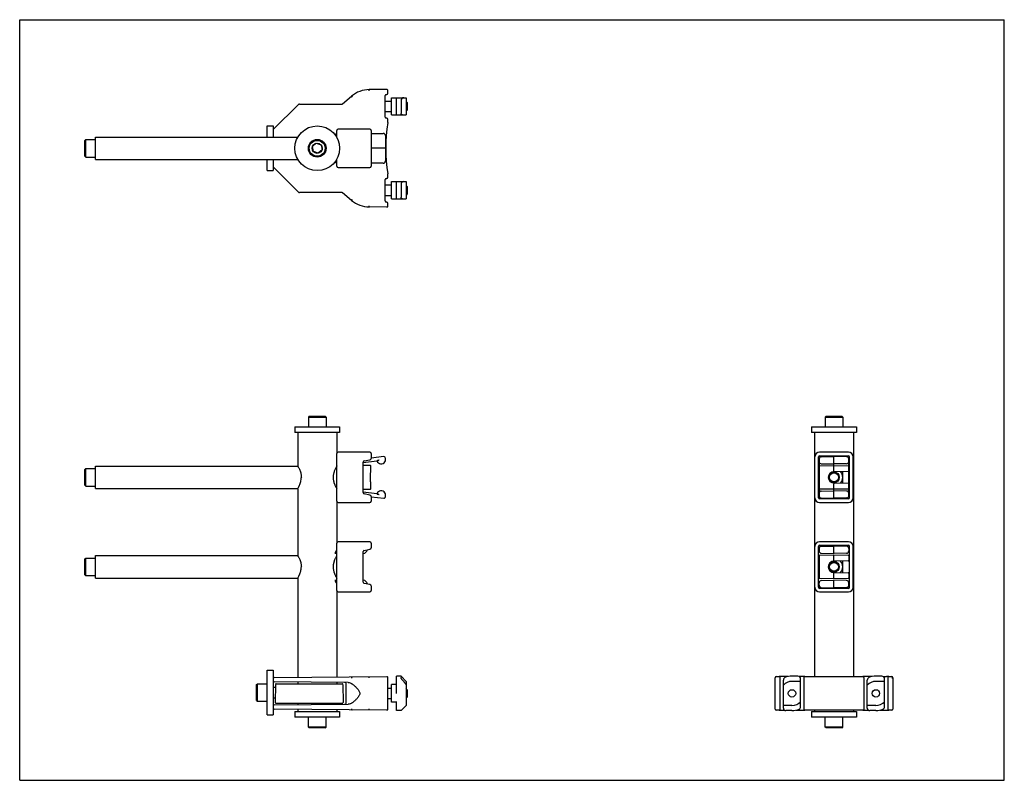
# Model space of a CAD drawing. Header units: inches. Extents: x 0 to 22, y 0 to 17.
import ezdxf

# ---------------------------------------------------------------- set-up
doc = ezdxf.new("R2010")
doc.units = ezdxf.units.IN
doc.header["$LTSCALE"] = 1.21
doc.header["$MEASUREMENT"] = 0
doc.layers.get('0').update_dxf_attribs({"linetype": 'CONTINUOUS'})
for name, color, linetype in [('206189_HH_206189_02_BL15', 7, 'CONTINUOUS'), ('206380_BL5', 7, 'CONTINUOUS'), ('206381_206381_BL9', 7, 'CONTINUOUS'), ('206383_206383_BL13', 7, 'CONTINUOUS'), ('206383_206383_BL16', 7, 'CONTINUOUS'), ('206397_206397_BL17', 7, 'CONTINUOUS'), ('206397_206397_BL20', 7, 'CONTINUOUS'), ('206685_BL18', 7, 'CONTINUOUS'), ('206685_BL8', 7, 'CONTINUOUS'), ('206692_BL2', 7, 'CONTINUOUS'), ('206692_BL3', 7, 'CONTINUOUS'), ('807_2859_91760A321_BL11', 7, 'CONTINUOUS'), ('807_2859_91760A321_BL19', 7, 'CONTINUOUS'), ('911_710_911_710_BL14', 7, 'CONTINUOUS'), ('911_710_911_710_BL6', 7, 'CONTINUOUS'), ('911_710_911_710_BL7', 7, 'CONTINUOUS'), ('9206XXM_9206150M_BL0', 7, 'CONTINUOUS'), ('9206XXM_9206150M_BL1', 7, 'CONTINUOUS'), ('9206XXM_920616M_BL10', 7, 'CONTINUOUS'), ('9206XXM_920616M_BL12', 7, 'CONTINUOUS'), ('9206XXM_920675M_BL4', 7, 'CONTINUOUS'), ('990603M_BL21', 7, 'CONTINUOUS'), ('990603M_BL22', 7, 'CONTINUOUS')]:
    doc.layers.add(name, color=color, linetype=linetype)

# ---------------------------------------------------------------- blocks, each defined once
blk = doc.blocks.new('9206XXM_9206150M_BL0', base_point=(9.876, 10.448))
at = {"layer": '9206XXM_9206150M_BL0', "color": 7, "linetype": 'CONTINUOUS'}
for p, q in [((1.459, 14.303), (1.479, 14.323)), ((1.459, 13.949), (1.459, 14.303)), ((1.479, 13.929), (1.479, 14.323)), ((1.479, 14.323), (1.696, 14.323)), ((1.459, 13.949), (1.479, 13.929)), ((1.479, 13.929), (1.696, 13.929)), ((1.459, 6.948), (1.479, 6.968)), ((1.459, 6.594), (1.459, 6.948)), ((1.479, 6.574), (1.479, 6.968)), ((1.479, 6.968), (1.696, 6.968)), ((1.459, 6.594), (1.479, 6.574)), ((1.479, 6.574), (1.696, 6.574))]:
    blk.add_line(p, q, dxfattribs=at)
blk.add_circle((18.194, 6.771), 0.0984, dxfattribs=at)
blk = doc.blocks.new('9206XXM_9206150M_BL1', base_point=(9.886, 4.771))
at = {"layer": '9206XXM_9206150M_BL1', "color": 7, "linetype": 'CONTINUOUS'}
for p, q in [((1.459, 4.948), (1.479, 4.968)), ((1.459, 4.594), (1.459, 4.948)), ((1.479, 4.574), (1.479, 4.968)), ((1.479, 4.968), (1.696, 4.968)), ((1.459, 4.594), (1.479, 4.574)), ((1.479, 4.574), (1.696, 4.574))]:
    blk.add_line(p, q, dxfattribs=at)
for radius in [0.118, 0.0984]:
    blk.add_circle((18.194, 4.771), radius, dxfattribs=at)
blk = doc.blocks.new('206692_BL2', base_point=(3.955, 4.771))
at = {"layer": '206692_BL2', "color": 7, "linetype": 'CONTINUOUS'}
for p, q in [((1.696, 4.521), (1.696, 5.021)), ((1.696, 5.021), (6.214, 5.021)), ((1.696, 4.521), (6.214, 4.521))]:
    blk.add_line(p, q, dxfattribs=at)
blk = doc.blocks.new('206692_BL3', base_point=(4.391, 10.448))
at = {"layer": '206692_BL3', "color": 7, "linetype": 'CONTINUOUS'}
for p, q in [((1.696, 13.876), (1.696, 14.376)), ((1.696, 14.376), (6.215, 14.376)), ((7.081, 14.376), (7.086, 14.376)), ((1.696, 13.876), (6.215, 13.876)), ((7.081, 13.876), (7.086, 13.876)), ((1.696, 6.521), (1.696, 7.021)), ((1.696, 7.021), (6.214, 7.021)), ((7.083, 7.021), (7.086, 7.021)), ((1.696, 6.521), (6.214, 6.521)), ((7.083, 6.521), (7.086, 6.521))]:
    blk.add_line(p, q, dxfattribs=at)
blk = doc.blocks.new('9206XXM_920675M_BL4', base_point=(12.421, 1.29))
at = {"layer": '9206XXM_920675M_BL4', "color": 7, "linetype": 'CONTINUOUS'}
for p, q in [((6.451, 1.191), (6.451, 1.408)), ((6.845, 1.191), (6.845, 1.408)), ((17.997, 1.191), (17.997, 1.408)), ((18.391, 1.191), (18.391, 1.408)), ((6.845, 1.191), (6.451, 1.191)), ((6.471, 1.171), (6.451, 1.191)), ((6.825, 1.171), (6.471, 1.171)), ((6.825, 1.171), (6.845, 1.191)), ((18.391, 1.191), (17.997, 1.191)), ((18.017, 1.171), (17.997, 1.191)), ((18.371, 1.171), (18.017, 1.171)), ((18.371, 1.171), (18.391, 1.191))]:
    blk.add_line(p, q, dxfattribs=at)
blk = doc.blocks.new('206380_BL5', base_point=(12.584, 8.504))
at = {"layer": '206380_BL5', "color": 7, "linetype": 'CONTINUOUS'}
for p, q in [((8.202, 15.441), (7.812, 15.437)), ((7.812, 15.412), (7.812, 15.437)), ((8.227, 15.353), (8.227, 15.416)), ((7.213, 15.12), (7.414, 15.289)), ((7.414, 15.289), (7.43, 15.27)), ((8.167, 14.823), (8.167, 15.303)), ((8.192, 15.328), (8.202, 15.328)), ((6.232, 15.107), (5.667, 14.542)), ((6.249, 15.114), (7.197, 15.114)), ((8.202, 14.798), (8.192, 14.798)), ((8.227, 14.703), (8.227, 14.773)), ((5.66, 14.525), (5.66, 14.52)), ((5.66, 13.732), (5.66, 13.727)), ((6.232, 13.145), (5.667, 13.709)), ((8.167, 12.948), (8.167, 13.428)), ((8.192, 13.453), (8.202, 13.453)), ((8.227, 13.478), (8.227, 13.549)), ((7.197, 13.138), (6.249, 13.138)), ((7.414, 12.962), (7.213, 13.132)), ((7.43, 12.981), (7.414, 12.962)), ((7.812, 12.814), (7.812, 12.839)), ((8.202, 12.811), (7.812, 12.814)), ((8.202, 12.923), (8.192, 12.923)), ((8.227, 12.836), (8.227, 12.898)), ((5.66, 2.27), (5.66, 2.264)), ((5.685, 2.295), (8.202, 2.317)), ((7.812, 2.289), (7.812, 2.314)), ((8.227, 1.593), (8.227, 2.292)), ((16.879, 1.593), (16.879, 2.292)), ((16.904, 2.317), (16.966, 2.317)), ((16.97, 2.317), (16.969, 2.317)), ((16.971, 2.317), (16.97, 2.317)), ((16.973, 2.317), (16.971, 2.317)), ((16.977, 2.317), (16.973, 2.317)), ((16.987, 2.317), (16.977, 2.317)), ((17.001, 2.317), (16.987, 2.317)), ((16.991, 1.593), (16.991, 2.292)), ((17.163, 2.317), (17.001, 2.317)), ((17.502, 2.317), (17.425, 2.317)), ((17.516, 2.317), (17.502, 2.317)), ((17.53, 2.317), (17.516, 2.317)), ((17.521, 2.292), (17.521, 1.593)), ((17.537, 2.317), (17.53, 2.317)), ((17.541, 2.317), (17.537, 2.317)), ((17.543, 2.317), (17.541, 2.317)), ((17.546, 2.317), (17.617, 2.317)), ((18.771, 2.317), (18.841, 2.317)), ((18.845, 2.317), (18.844, 2.317)), ((18.846, 2.317), (18.845, 2.317)), ((18.848, 2.317), (18.846, 2.317)), ((18.852, 2.317), (18.848, 2.317)), ((18.862, 2.317), (18.852, 2.317)), ((18.876, 2.317), (18.862, 2.317)), ((18.866, 1.593), (18.866, 2.292)), ((19.038, 2.317), (18.876, 2.317)), ((19.3, 2.317), (19.371, 2.317)), ((19.377, 2.317), (19.371, 2.317)), ((19.391, 2.317), (19.377, 2.317)), ((19.405, 2.317), (19.391, 2.317)), ((19.396, 2.292), (19.396, 1.593)), ((19.412, 2.317), (19.405, 2.317)), ((19.416, 2.317), (19.412, 2.317)), ((19.418, 2.317), (19.416, 2.317)), ((19.421, 2.317), (19.484, 2.317)), ((19.484, 2.292), (19.509, 2.292)), ((19.509, 2.292), (19.509, 1.593)), ((7.337, 2.185), (5.685, 2.2)), ((7.292, 1.724), (7.292, 2.161)), ((7.417, 2.163), (7.417, 2.163)), ((7.43, 2.153), (7.43, 2.153)), ((5.66, 1.66), (5.66, 1.615)), ((5.685, 1.685), (7.337, 1.7)), ((8.202, 1.568), (5.685, 1.59)), ((7.417, 1.723), (7.417, 1.723)), ((7.43, 1.732), (7.43, 1.732)), ((7.812, 1.571), (7.812, 1.596)), ((16.966, 1.568), (16.904, 1.568)), ((16.97, 1.568), (16.972, 1.568)), ((16.972, 1.568), (16.975, 1.568)), ((16.975, 1.568), (16.983, 1.568)), ((16.983, 1.568), (16.996, 1.568)), ((16.996, 1.568), (17.011, 1.568)), ((17.011, 1.568), (17.016, 1.568)), ((17.016, 1.568), (17.087, 1.568)), ((17.35, 1.568), (17.511, 1.568)), ((17.511, 1.568), (17.526, 1.568)), ((17.526, 1.568), (17.535, 1.568)), ((17.535, 1.568), (17.539, 1.568)), ((17.539, 1.568), (17.542, 1.568)), ((17.542, 1.568), (17.543, 1.568)), ((17.543, 1.568), (17.544, 1.568)), ((17.617, 1.568), (17.546, 1.568)), ((18.841, 1.568), (18.771, 1.568)), ((18.845, 1.568), (18.847, 1.568)), ((18.847, 1.568), (18.85, 1.568)), ((18.85, 1.568), (18.858, 1.568)), ((18.858, 1.568), (18.871, 1.568)), ((18.871, 1.568), (18.886, 1.568)), ((18.886, 1.568), (18.962, 1.568)), ((19.225, 1.568), (19.386, 1.568)), ((19.386, 1.568), (19.401, 1.568)), ((19.401, 1.568), (19.41, 1.568)), ((19.41, 1.568), (19.414, 1.568)), ((19.414, 1.568), (19.417, 1.568)), ((19.417, 1.568), (19.418, 1.568)), ((19.418, 1.568), (19.419, 1.568)), ((19.484, 1.568), (19.421, 1.568))]:
    blk.add_line(p, q, dxfattribs=at)
for points in [[(7.337, 2.185), (7.349, 2.185), (7.365, 2.183), (7.381, 2.179), (7.396, 2.174), (7.409, 2.167), (7.417, 2.163)], [(7.417, 2.163), (7.42, 2.161), (7.424, 2.158), (7.427, 2.156), (7.43, 2.153)], [(7.43, 2.153), (7.441, 2.145), (7.457, 2.132), (7.472, 2.12), (7.486, 2.107), (7.5, 2.094), (7.514, 2.081), (7.527, 2.068), (7.539, 2.055), (7.551, 2.042), (7.562, 2.028), (7.572, 2.015), (7.581, 2.001), (7.588, 1.987), (7.594, 1.972), (7.597, 1.958), (7.599, 1.943), (7.597, 1.928), (7.594, 1.914), (7.588, 1.899), (7.581, 1.885), (7.572, 1.871), (7.562, 1.857), (7.551, 1.844), (7.54, 1.831), (7.527, 1.817), (7.514, 1.804), (7.501, 1.792), (7.487, 1.779), (7.472, 1.766), (7.457, 1.753), (7.441, 1.741), (7.43, 1.732)], [(7.417, 1.723), (7.408, 1.718), (7.395, 1.712), (7.381, 1.706), (7.365, 1.703), (7.349, 1.7), (7.337, 1.7)], [(7.43, 1.732), (7.427, 1.73), (7.424, 1.727), (7.42, 1.725), (7.417, 1.723)]]:
    blk.add_lwpolyline(points, dxfattribs=at)
for centre, radius, start, end in [((7.818, 14.812), 0.625, 90.5, 130.2173), ((8.202, 15.416), 0.025, 0, 90.5), ((8.192, 15.303), 0.025, 90, 180), ((8.202, 15.353), 0.025, 270, 360), ((6.249, 15.089), 0.025, 90, 135), ((7.197, 15.139), 0.025, 270, 310.2173), ((8.192, 14.823), 0.025, 180, 270), ((8.202, 14.773), 0.025, 0, 90), ((5.685, 14.525), 0.025, 135, 180), ((11.679, 14.126), 3.5, 170.5793, 189.4207), ((8.202, 14.703), 0.025, 350.5793, 360), ((5.685, 13.727), 0.025, 180, 225), ((8.192, 13.428), 0.025, 90, 180), ((8.202, 13.478), 0.025, 270, 360), ((8.202, 13.549), 0.025, 0, 9.4207), ((6.249, 13.163), 0.025, 225, 270), ((7.197, 13.113), 0.025, 49.7827, 90), ((7.818, 13.439), 0.625, 229.7827, 269.5), ((8.192, 12.948), 0.025, 180, 270), ((8.202, 12.898), 0.025, 0, 90), ((8.202, 12.836), 0.025, 269.5, 360), ((5.685, 2.27), 0.025, 90.5, 180), ((5.685, 2.225), 0.025, 181.3107, 269.5), ((8.202, 2.292), 0.025, 0, 90.5), ((16.904, 2.292), 0.025, 90.0049, 179.9951), ((16.966, 2.292), 0.025, 0.0009, 90.0016), ((17.546, 2.292), 0.025, 89.9984, 179.9991), ((18.194, 403.52), 401.203, 269.9176, 270.0824), ((18.841, 2.292), 0.025, 0.0009, 90.0016), ((19.421, 2.292), 0.025, 89.9984, 179.9991), ((19.484, 2.292), 0.025, 0.0069, 89.998), ((7.267, 2.161), 0.025, 0, 89.5), ((5.685, 1.66), 0.025, 90.5, 180), ((5.685, 1.615), 0.025, 180, 269.5), ((7.267, 1.724), 0.025, 270.5, 360), ((8.202, 1.593), 0.025, 269.5, 360), ((16.904, 1.593), 0.025, 180.0049, 269.9951), ((16.966, 1.593), 0.025, 269.9984, 359.9991), ((17.546, 1.593), 0.025, 180.0009, 270.0016), ((18.841, 1.593), 0.025, 269.9984, 359.9991), ((19.421, 1.593), 0.025, 180.0009, 270.0016), ((19.484, 1.593), 0.025, 270.0049, 359.9951)]:
    blk.add_arc(centre, radius, start, end, dxfattribs=at)
for points, knots in [([(7.43, 2.311), (7.429, 2.311), (7.427, 2.31), (7.424, 2.309), (7.421, 2.306), (7.419, 2.303), (7.417, 2.3), (7.415, 2.295), (7.414, 2.291), (7.414, 2.287), (7.414, 2.286)], [0, 0, 0, 0, 0.097601, 0.200225, 0.311176, 0.432332, 0.563608, 0.703653, 0.850288, 1, 1, 1, 1]), ([(7.414, 1.6), (7.414, 1.598), (7.414, 1.595), (7.415, 1.59), (7.417, 1.586), (7.419, 1.582), (7.421, 1.579), (7.424, 1.576), (7.427, 1.575), (7.429, 1.575), (7.43, 1.575)], [0, 0, 0, 0, 0.149689, 0.296248, 0.436235, 0.567512, 0.68869, 0.799703, 0.902383, 1, 1, 1, 1]), ([(18.194, 1.568), (18.146, 1.568), (17.953, 1.568), (17.761, 1.568), (17.617, 1.568)], [0, 0, 0, 0, 0.251056, 1, 1, 1, 1]), ([(18.771, 1.568), (18.723, 1.568), (18.531, 1.568), (18.338, 1.568), (18.194, 1.568)], [0, 0, 0, 0, 0.248515, 1, 1, 1, 1])]:
    blk.add_open_spline(points, degree=3, knots=knots, dxfattribs=at)
blk = doc.blocks.new('911_710_911_710_BL6', base_point=(12.421, 1.473))
at = {"layer": '911_710_911_710_BL6', "color": 7, "linetype": 'CONTINUOUS'}
for p, q in [((6.148, 1.538), (7.148, 1.538)), ((6.148, 1.538), (6.148, 1.408)), ((7.148, 1.408), (6.148, 1.408)), ((7.148, 1.538), (7.148, 1.408)), ((17.694, 1.538), (18.694, 1.538)), ((17.694, 1.538), (17.694, 1.408)), ((18.694, 1.408), (17.694, 1.408)), ((18.694, 1.538), (18.694, 1.408))]:
    blk.add_line(p, q, dxfattribs=at)
blk = doc.blocks.new('911_710_911_710_BL7', base_point=(5.595, 8.044))
at = {"layer": '911_710_911_710_BL7', "color": 7, "linetype": 'CONTINUOUS'}
for p, q in [((5.53, 14.376), (5.53, 14.626)), ((5.53, 14.626), (5.66, 14.626)), ((5.66, 14.626), (5.66, 14.525)), ((5.66, 14.52), (5.66, 14.376)), ((5.53, 13.626), (5.53, 13.876)), ((5.66, 13.876), (5.66, 13.732)), ((5.66, 13.727), (5.66, 13.626)), ((5.53, 13.626), (5.66, 13.626)), ((5.53, 2.463), (5.66, 2.463)), ((5.53, 1.463), (5.53, 2.463)), ((5.66, 2.463), (5.66, 2.27)), ((5.66, 2.264), (5.66, 1.66)), ((5.66, 1.615), (5.66, 1.463)), ((5.53, 1.463), (5.66, 1.463))]:
    blk.add_line(p, q, dxfattribs=at)
blk = doc.blocks.new('206685_BL8', base_point=(12.914, 7.469))
at = {"layer": '206685_BL8', "color": 7, "linetype": 'CONTINUOUS'}
for p, q in [((8.305, 13.381), (8.639, 13.381)), ((8.305, 12.995), (8.305, 13.381)), ((8.423, 12.995), (8.423, 13.381)), ((8.521, 13.322), (8.521, 13.03)), ((8.639, 13.381), (8.639, 12.995)), ((8.305, 12.995), (8.639, 12.995)), ((8.521, 2.328), (8.423, 2.328)), ((8.423, 1.943), (8.423, 2.328)), ((8.639, 2.21), (8.521, 2.328)), ((8.521, 2.328), (8.521, 2.295)), ((8.639, 2.21), (8.639, 1.675)), ((17.063, 1.616), (17.063, 2.241)), ((17.39, 2.328), (17.256, 2.328)), ((17.449, 2.21), (17.256, 2.21)), ((17.449, 1.645), (17.449, 2.269)), ((8.423, 2.138), (8.305, 2.138)), ((8.305, 1.748), (8.305, 2.138)), ((8.423, 1.557), (8.423, 1.764)), ((8.423, 1.748), (8.305, 1.748)), ((8.521, 1.557), (8.423, 1.557)), ((8.521, 1.557), (8.639, 1.675)), ((17.256, 1.675), (17.063, 1.675)), ((17.256, 1.557), (17.122, 1.557))]:
    blk.add_line(p, q, dxfattribs=at)
for centre, radius, start, end in [((17.122, 2.241), 0.0591, 114.1821, 180), ((17.256, 1.943), 0.268, 90, 136.1031), ((17.256, 1.943), 0.386, 90, 114.1821), ((17.39, 2.269), 0.0591, 0, 90), ((17.122, 1.616), 0.0591, 180, 270), ((17.256, 1.943), 0.268, 270, 316.1031), ((17.256, 1.943), 0.386, 270, 294.1821), ((17.39, 1.645), 0.0591, 294.1821, 360)]:
    blk.add_arc(centre, radius, start, end, dxfattribs=at)
blk.add_ellipse((8.58, 13.322), major_axis=(0.0591, 0), ratio=1, start_param=1.570796, end_param=3.141593, dxfattribs=at)
for points, knots in [([(8.552, 12.995), (8.55, 12.995), (8.547, 12.996), (8.543, 12.996), (8.541, 12.997), (8.538, 12.998), (8.535, 13), (8.533, 13.002), (8.531, 13.004), (8.529, 13.006), (8.527, 13.008), (8.525, 13.011), (8.524, 13.015), (8.523, 13.018), (8.522, 13.022), (8.521, 13.026), (8.521, 13.029), (8.521, 13.03)], [0, 0, 0, 0, 0.113893, 0.169539, 0.224613, 0.279443, 0.334438, 0.390099, 0.446951, 0.505537, 0.566436, 0.630112, 0.696989, 0.767375, 0.841417, 0.919092, 1, 1, 1, 1]), ([(8.552, 2.241), (8.55, 2.243), (8.546, 2.248), (8.541, 2.256), (8.536, 2.262), (8.533, 2.267), (8.531, 2.271), (8.529, 2.274), (8.527, 2.278), (8.525, 2.281), (8.524, 2.284), (8.523, 2.287), (8.522, 2.29), (8.522, 2.291), (8.522, 2.292), (8.521, 2.294), (8.521, 2.294), (8.521, 2.295)], [0, 0, 0, 0, 0.151136, 0.300777, 0.446677, 0.517415, 0.58614, 0.652354, 0.71555, 0.775137, 0.830517, 0.881128, 0.926459, 0.947021, 0.966139, 0.983797, 1, 1, 1, 1]), ([(8.552, 2.241), (8.56, 2.232), (8.571, 2.218), (8.586, 2.199), (8.597, 2.186), (8.608, 2.171), (8.622, 2.152), (8.633, 2.138), (8.639, 2.128)], [0, 0, 0, 0, 0.249997, 0.374997, 0.499997, 0.624997, 0.750003, 1, 1, 1, 1])]:
    blk.add_open_spline(points, degree=3, knots=knots, dxfattribs=at)
blk = doc.blocks.new('206381_206381_BL9', base_point=(6.468, 1.943))
at = {"layer": '206381_206381_BL9', "color": 7, "linetype": 'CONTINUOUS'}
for p, q in [((5.717, 2.145), (5.71, 1.741)), ((5.732, 2.16), (7.205, 2.16)), ((7.22, 2.145), (7.227, 1.741)), ((5.725, 1.726), (7.212, 1.726))]:
    blk.add_line(p, q, dxfattribs=at)
for centre, start, end in [((5.732, 2.145), 90, 179), ((7.205, 2.145), 1, 90), ((5.725, 1.741), 179, 270), ((7.212, 1.741), 270, 1)]:
    blk.add_arc(centre, 0.015, start, end, dxfattribs=at)
blk = doc.blocks.new('9206XXM_920616M_BL10', base_point=(5.505, 1.963))
at = {"layer": '9206XXM_920616M_BL10', "color": 7, "linetype": 'CONTINUOUS'}
for p, q in [((5.294, 2.14), (5.314, 2.16)), ((5.294, 1.786), (5.294, 2.14)), ((5.314, 2.16), (5.53, 2.16)), ((5.314, 1.766), (5.314, 2.16)), ((5.66, 2.081), (5.716, 2.081)), ((5.294, 1.786), (5.314, 1.766)), ((5.314, 1.766), (5.53, 1.766)), ((5.66, 1.845), (5.711, 1.845))]:
    blk.add_line(p, q, dxfattribs=at)
blk = doc.blocks.new('807_2859_91760A321_BL11', base_point=(12.753, 7.565))
at = {"layer": '807_2859_91760A321_BL11', "color": 7, "linetype": 'CONTINUOUS'}
for p, q in [((8.167, 13.306), (8.305, 13.306)), ((8.657, 13.271), (8.639, 13.296)), ((8.657, 13.271), (8.657, 13.106)), ((8.167, 13.07), (8.305, 13.07)), ((8.657, 13.106), (8.639, 13.081)), ((8.227, 2.061), (8.305, 2.061)), ((8.657, 2.025), (8.639, 2.05)), ((8.657, 2.025), (8.657, 1.86)), ((8.227, 1.825), (8.305, 1.825)), ((8.657, 1.86), (8.639, 1.835))]:
    blk.add_line(p, q, dxfattribs=at)
blk.add_circle((17.256, 1.943), 0.0825, dxfattribs=at)
blk = doc.blocks.new('9206XXM_920616M_BL12', base_point=(12.421, 11.112))
at = {"layer": '9206XXM_920616M_BL12', "color": 7, "linetype": 'CONTINUOUS'}
for p, q in [((6.54, 14.162), (6.626, 14.237)), ((6.563, 14.051), (6.54, 14.162)), ((6.626, 14.237), (6.733, 14.201)), ((6.756, 14.09), (6.671, 14.014)), ((6.733, 14.201), (6.756, 14.09)), ((6.671, 14.014), (6.563, 14.051)), ((6.471, 8.137), (6.451, 8.117)), ((6.451, 8.117), (6.451, 7.901)), ((6.451, 8.117), (6.845, 8.117)), ((6.471, 8.137), (6.825, 8.137)), ((6.825, 8.137), (6.845, 8.117)), ((6.845, 8.117), (6.845, 7.901)), ((18.017, 8.137), (17.997, 8.117)), ((17.997, 8.117), (17.997, 7.901)), ((17.997, 8.117), (18.391, 8.117)), ((18.017, 8.137), (18.371, 8.137)), ((18.371, 8.137), (18.391, 8.117)), ((18.391, 8.117), (18.391, 7.901))]:
    blk.add_line(p, q, dxfattribs=at)
for radius in [0.197, 0.177, 0.114]:
    blk.add_circle((6.648, 14.126), radius, dxfattribs=at)
blk = doc.blocks.new('206383_206383_BL13', base_point=(12.853, 4.771))
at = {"layer": '206383_206383_BL13', "color": 7, "linetype": 'CONTINUOUS'}
for p, q in [((7.086, 4.24), (7.086, 5.302)), ((7.821, 5.332), (7.116, 5.332)), ((7.851, 5.302), (7.851, 5.195)), ((18.516, 5.332), (17.871, 5.332)), ((7.676, 4.431), (7.676, 5.111)), ((7.7, 5.14), (7.827, 5.166)), ((17.766, 4.315), (17.766, 5.227)), ((17.846, 4.315), (17.846, 5.227)), ((17.871, 5.252), (18.516, 5.252)), ((18.541, 4.315), (18.541, 5.227)), ((18.621, 4.315), (18.621, 5.227)), ((7.827, 4.376), (7.7, 4.401)), ((7.116, 4.21), (7.821, 4.21)), ((7.851, 4.346), (7.851, 4.24)), ((18.516, 4.29), (17.871, 4.29)), ((17.871, 4.21), (18.516, 4.21))]:
    blk.add_line(p, q, dxfattribs=at)
for centre, radius, start, end in [((7.116, 5.302), 0.03, 90, 180), ((7.821, 5.302), 0.03, 0, 90), ((17.871, 5.227), 0.105, 90, 180), ((18.516, 5.227), 0.105, 0, 90), ((7.706, 5.111), 0.03, 101.5, 180), ((7.821, 5.195), 0.03, 281.5, 360), ((17.871, 5.227), 0.025, 90, 180), ((18.516, 5.227), 0.025, 0, 90), ((7.706, 4.431), 0.03, 180, 258.5), ((7.116, 4.24), 0.03, 180, 270), ((7.821, 4.24), 0.03, 270, 360), ((7.821, 4.346), 0.03, 0, 78.5), ((17.871, 4.315), 0.105, 180, 270), ((17.871, 4.315), 0.025, 180, 270), ((18.516, 4.315), 0.105, 270, 360), ((18.516, 4.315), 0.025, 270, 360)]:
    blk.add_arc(centre, radius, start, end, dxfattribs=at)
blk = doc.blocks.new('911_710_911_710_BL14', base_point=(12.421, 11.198))
at = {"layer": '911_710_911_710_BL14', "color": 7, "linetype": 'CONTINUOUS'}
for p, q in [((6.148, 7.901), (6.148, 7.771)), ((6.148, 7.901), (7.148, 7.901)), ((7.148, 7.771), (6.148, 7.771)), ((7.148, 7.901), (7.148, 7.771)), ((17.694, 7.901), (17.694, 7.771)), ((17.694, 7.901), (18.694, 7.901)), ((18.694, 7.771), (17.694, 7.771)), ((18.694, 7.901), (18.694, 7.771))]:
    blk.add_line(p, q, dxfattribs=at)
blk.add_circle((6.648, 14.126), 0.5, dxfattribs=at)
blk = doc.blocks.new('206189_HH_206189_02_BL15', base_point=(12.421, 4.654))
at = {"layer": '206189_HH_206189_02_BL15', "color": 7, "linetype": 'CONTINUOUS'}
for p, q in [((6.211, 7.771), (6.211, 7.026)), ((7.086, 7.771), (7.086, 7.302)), ((17.756, 7.771), (17.756, 2.317)), ((18.631, 7.771), (18.631, 2.317)), ((7.086, 7.026), (7.083, 7.021)), ((6.211, 6.516), (6.211, 5.026)), ((7.085, 6.517), (7.086, 6.516)), ((7.086, 6.24), (7.086, 5.302)), ((6.211, 4.516), (6.211, 2.3)), ((7.086, 4.24), (7.086, 2.308)), ((6.211, 2.195), (6.211, 2.16)), ((7.086, 2.188), (7.086, 2.16)), ((6.211, 1.726), (6.211, 1.69)), ((6.211, 1.585), (6.211, 1.538)), ((7.086, 1.726), (7.086, 1.698)), ((7.086, 1.578), (7.086, 1.538)), ((17.756, 1.568), (17.756, 1.538)), ((18.631, 1.568), (18.631, 1.538))]:
    blk.add_line(p, q, dxfattribs=at)
blk.add_arc((7.965, 6.513), 1.017, 150.0381, 150.4178, dxfattribs=at)
for points, knots in [([(6.211, 7.026), (6.212, 7.024), (6.216, 7.017), (6.221, 7.007), (6.228, 6.994), (6.238, 6.976), (6.251, 6.949), (6.266, 6.912), (6.278, 6.877), (6.285, 6.846), (6.289, 6.821), (6.292, 6.796), (6.293, 6.779), (6.293, 6.771)], [0, 0, 0, 0, 0.021858, 0.085177, 0.130629, 0.184145, 0.312005, 0.462584, 0.630765, 0.720006, 0.811812, 0.905495, 1, 1, 1, 1]), ([(7.08, 7.015), (7.073, 7.004), (7.062, 6.984), (7.048, 6.953), (7.035, 6.924), (7.025, 6.896), (7.018, 6.872), (7.013, 6.853), (7.009, 6.833), (7.006, 6.813), (7.004, 6.792), (7.004, 6.778), (7.004, 6.771)], [0, 0, 0, 0, 0.15474, 0.264265, 0.390284, 0.52974, 0.603643, 0.679882, 0.75808, 0.837838, 0.918703, 1, 1, 1, 1]), ([(6.211, 6.516), (6.211, 6.516), (6.212, 6.518), (6.214, 6.522), (6.218, 6.528), (6.225, 6.541), (6.233, 6.556), (6.242, 6.575), (6.25, 6.591), (6.258, 6.609), (6.266, 6.629), (6.273, 6.65), (6.282, 6.68), (6.288, 6.712), (6.292, 6.745), (6.293, 6.762), (6.293, 6.771)], [0, 0, 0, 0, 0.005522, 0.021868, 0.048649, 0.08517, 0.184151, 0.24489, 0.312016, 0.384816, 0.462629, 0.544824, 0.630838, 0.811825, 0.90553, 1, 1, 1, 1]), ([(7.004, 6.771), (7.004, 6.763), (7.004, 6.747), (7.007, 6.723), (7.01, 6.7), (7.017, 6.671), (7.025, 6.644), (7.035, 6.618), (7.044, 6.595), (7.054, 6.575), (7.063, 6.556), (7.072, 6.539), (7.08, 6.526), (7.085, 6.517)], [0, 0, 0, 0, 0.088786, 0.176967, 0.263602, 0.348081, 0.508438, 0.583399, 0.654222, 0.781301, 0.836393, 0.884951, 1, 1, 1, 1]), ([(6.211, 5.026), (6.212, 5.024), (6.216, 5.017), (6.221, 5.007), (6.228, 4.994), (6.238, 4.976), (6.251, 4.949), (6.266, 4.912), (6.278, 4.877), (6.285, 4.846), (6.289, 4.821), (6.292, 4.796), (6.293, 4.779), (6.293, 4.771)], [0, 0, 0, 0, 0.021858, 0.085177, 0.130629, 0.184145, 0.312005, 0.462584, 0.630765, 0.720006, 0.811812, 0.905495, 1, 1, 1, 1]), ([(7.08, 5.015), (7.073, 5.004), (7.062, 4.984), (7.048, 4.953), (7.035, 4.924), (7.025, 4.896), (7.018, 4.872), (7.013, 4.853), (7.009, 4.833), (7.006, 4.813), (7.004, 4.792), (7.004, 4.778), (7.004, 4.771)], [0, 0, 0, 0, 0.15474, 0.264265, 0.390284, 0.52974, 0.603643, 0.679882, 0.75808, 0.837838, 0.918703, 1, 1, 1, 1]), ([(6.211, 4.516), (6.211, 4.516), (6.212, 4.518), (6.214, 4.522), (6.218, 4.528), (6.225, 4.541), (6.233, 4.556), (6.242, 4.575), (6.25, 4.591), (6.258, 4.609), (6.266, 4.629), (6.273, 4.65), (6.282, 4.68), (6.288, 4.712), (6.292, 4.745), (6.293, 4.762), (6.293, 4.771)], [0, 0, 0, 0, 0.005522, 0.021868, 0.048649, 0.08517, 0.184151, 0.24489, 0.312016, 0.384816, 0.462629, 0.544824, 0.630838, 0.811825, 0.90553, 1, 1, 1, 1]), ([(7.004, 4.771), (7.004, 4.763), (7.004, 4.747), (7.007, 4.723), (7.01, 4.7), (7.017, 4.671), (7.025, 4.644), (7.035, 4.618), (7.044, 4.595), (7.054, 4.575), (7.063, 4.556), (7.072, 4.539), (7.08, 4.526), (7.085, 4.517)], [0, 0, 0, 0, 0.088786, 0.176967, 0.263602, 0.348081, 0.508438, 0.583399, 0.654222, 0.781301, 0.836393, 0.884951, 1, 1, 1, 1])]:
    blk.add_open_spline(points, degree=3, knots=knots, dxfattribs=at)
blk = doc.blocks.new('206383_206383_BL16', base_point=(12.853, 10.381))
at = {"layer": '206383_206383_BL16', "color": 7, "linetype": 'CONTINUOUS'}
for p, q in [((7.086, 14.367), (7.086, 14.523)), ((7.821, 14.553), (7.116, 14.553)), ((7.851, 14.523), (7.851, 13.728)), ((7.086, 13.728), (7.086, 13.884)), ((7.116, 13.698), (7.821, 13.698)), ((7.086, 6.24), (7.086, 7.302)), ((7.821, 7.332), (7.116, 7.332)), ((7.851, 7.302), (7.851, 7.195)), ((18.516, 7.332), (17.871, 7.332)), ((7.676, 6.431), (7.676, 7.111)), ((7.7, 7.14), (7.827, 7.166)), ((17.766, 6.315), (17.766, 7.227)), ((17.846, 6.315), (17.846, 7.227)), ((17.871, 7.252), (18.516, 7.252)), ((18.541, 6.315), (18.541, 7.227)), ((18.621, 6.315), (18.621, 7.227)), ((7.827, 6.376), (7.7, 6.401)), ((7.116, 6.21), (7.821, 6.21)), ((7.851, 6.346), (7.851, 6.24)), ((18.516, 6.29), (17.871, 6.29)), ((17.871, 6.21), (18.516, 6.21))]:
    blk.add_line(p, q, dxfattribs=at)
for centre, radius, start, end in [((7.116, 14.523), 0.03, 90, 180), ((7.821, 14.523), 0.03, 0, 90), ((7.116, 13.728), 0.03, 180, 270), ((7.821, 13.728), 0.03, 270, 360), ((7.116, 7.302), 0.03, 90, 180), ((7.821, 7.302), 0.03, 0, 90), ((17.871, 7.227), 0.105, 90, 180), ((18.516, 7.227), 0.105, 0, 90), ((7.706, 7.111), 0.03, 101.5, 180), ((7.821, 7.195), 0.03, 281.5, 360), ((17.871, 7.227), 0.025, 90, 180), ((18.516, 7.227), 0.025, 0, 90), ((7.706, 6.431), 0.03, 180, 258.5), ((7.116, 6.24), 0.03, 180, 270), ((7.821, 6.24), 0.03, 270, 360), ((7.821, 6.346), 0.03, 0, 78.5), ((17.871, 6.315), 0.105, 180, 270), ((17.871, 6.315), 0.025, 180, 270), ((18.516, 6.315), 0.105, 270, 360), ((18.516, 6.315), 0.025, 270, 360)]:
    blk.add_arc(centre, radius, start, end, dxfattribs=at)
blk = doc.blocks.new('206397_206397_BL17', base_point=(13.101, 10.382))
at = {"layer": '206397_206397_BL17', "color": 7, "linetype": 'CONTINUOUS'}
for p, q in [((7.851, 14.458), (8.122, 14.458)), ((8.172, 14.409), (8.177, 14.126)), ((8.177, 14.126), (7.851, 14.126)), ((8.177, 14.126), (8.172, 13.842)), ((8.122, 13.793), (7.851, 13.793)), ((7.676, 7.101), (7.983, 7.138)), ((8.134, 7.236), (7.851, 7.202)), ((17.861, 7.179), (17.861, 6.362)), ((17.91, 7.231), (18.194, 7.236)), ((17.91, 7.076), (18.194, 7.071)), ((18.194, 7.037), (18.194, 7.236)), ((18.477, 7.231), (18.194, 7.236)), ((18.477, 7.076), (18.194, 7.071)), ((18.526, 6.362), (18.526, 7.179)), ((7.829, 7.037), (7.676, 7.037)), ((7.842, 6.873), (7.843, 6.884)), ((7.842, 6.86), (7.842, 6.873)), ((7.842, 6.846), (7.842, 6.86)), ((7.842, 6.83), (7.842, 6.846)), ((7.842, 6.812), (7.842, 6.83)), ((7.843, 6.903), (7.843, 6.904)), ((7.843, 6.901), (7.843, 6.903)), ((7.843, 6.899), (7.843, 6.901)), ((7.843, 6.896), (7.843, 6.899)), ((7.843, 6.892), (7.843, 6.896)), ((7.844, 6.912), (7.844, 7.022)), ((17.876, 7.031), (18.194, 7.037)), ((18.194, 7.037), (18.512, 7.031)), ((18.194, 7.022), (18.194, 7.037)), ((18.194, 6.912), (18.194, 7.022)), ((18.194, 6.897), (18.194, 6.912)), ((18.512, 6.902), (18.194, 6.897)), ((7.842, 6.792), (7.842, 6.812)), ((7.842, 6.772), (7.842, 6.792)), ((7.842, 6.753), (7.842, 6.772)), ((7.842, 6.733), (7.842, 6.753)), ((7.842, 6.715), (7.842, 6.733)), ((7.842, 6.699), (7.842, 6.715)), ((7.842, 6.685), (7.842, 6.699)), ((7.842, 6.672), (7.842, 6.685)), ((7.843, 6.662), (7.842, 6.672)), ((7.843, 6.653), (7.843, 6.662)), ((7.843, 6.648), (7.843, 6.653)), ((7.843, 6.644), (7.843, 6.648)), ((7.843, 6.641), (7.843, 6.644)), ((7.843, 6.639), (7.843, 6.641)), ((7.843, 6.638), (7.843, 6.639)), ((7.843, 6.636), (7.843, 6.638)), ((7.843, 6.635), (7.843, 6.636)), ((7.844, 6.52), (7.844, 6.63)), ((18.194, 6.645), (18.512, 6.639)), ((18.194, 6.645), (18.194, 6.63)), ((18.194, 6.52), (18.194, 6.63)), ((7.676, 6.505), (7.829, 6.505)), ((7.983, 6.404), (7.676, 6.441)), ((18.194, 6.505), (17.876, 6.51)), ((17.91, 6.466), (18.194, 6.471)), ((18.194, 6.52), (18.194, 6.505)), ((18.512, 6.51), (18.194, 6.505)), ((18.194, 6.305), (18.194, 6.505)), ((18.477, 6.466), (18.194, 6.471)), ((7.851, 6.339), (8.134, 6.305)), ((17.91, 6.31), (18.194, 6.305)), ((18.477, 6.31), (18.194, 6.305))]:
    blk.add_line(p, q, dxfattribs=at)
for points in [[(17.91, 7.231), (17.907, 7.231), (17.902, 7.231), (17.897, 7.229), (17.892, 7.227), (17.887, 7.225), (17.882, 7.222), (17.878, 7.218), (17.874, 7.214), (17.87, 7.209), (17.867, 7.203), (17.865, 7.198), (17.863, 7.192), (17.862, 7.186), (17.861, 7.179)], [(18.526, 7.179), (18.526, 7.186), (18.525, 7.192), (18.523, 7.198), (18.521, 7.203), (18.518, 7.209), (18.514, 7.214), (18.51, 7.218), (18.506, 7.222), (18.501, 7.225), (18.496, 7.227), (18.491, 7.229), (18.486, 7.231), (18.48, 7.231), (18.477, 7.231)], [(7.843, 6.904), (7.843, 6.906), (7.843, 6.906), (7.843, 6.907), (7.844, 6.907), (7.844, 6.907), (7.844, 6.908), (7.844, 6.908), (7.844, 6.908), (7.844, 6.908)], [(7.843, 6.884), (7.843, 6.891), (7.843, 6.892)], [(7.844, 6.633), (7.844, 6.633), (7.844, 6.633), (7.844, 6.633), (7.844, 6.633), (7.844, 6.634), (7.844, 6.634), (7.844, 6.634), (7.843, 6.635), (7.843, 6.635)], [(17.861, 6.362), (17.862, 6.356), (17.863, 6.35), (17.865, 6.344), (17.867, 6.338), (17.87, 6.333), (17.874, 6.328), (17.878, 6.323), (17.882, 6.32), (17.887, 6.317), (17.892, 6.314), (17.897, 6.312), (17.902, 6.311), (17.907, 6.31), (17.91, 6.31)], [(18.477, 6.31), (18.48, 6.31), (18.486, 6.311), (18.491, 6.312), (18.496, 6.314), (18.501, 6.317), (18.506, 6.32), (18.51, 6.323), (18.514, 6.328), (18.518, 6.333), (18.521, 6.338), (18.523, 6.344), (18.525, 6.35), (18.526, 6.356), (18.526, 6.362)]]:
    blk.add_lwpolyline(points, dxfattribs=at)
for centre, radius, start, end in [((8.122, 14.408), 0.05, 1, 90), ((8.122, 13.843), 0.05, 270, 359), ((8.077, 7.171), 0.1, 199.351, 30.6757), ((8.256, 6.967), 0.322, 146.9295, 148.0684), ((8.137, 7.206), 0.03, 30.6757, 96.8225), ((17.911, 7.126), 0.05, 180, 269), ((18.476, 7.126), 0.05, 271, 360), ((7.829, 7.022), 0.015, 359.9961, 90.0039), ((7.829, 6.912), 0.015, 350.9921, 359.9684), ((7.829, 6.912), 0.0151, 345.6878, 350.9996), ((17.876, 7.016), 0.015, 91, 180), ((18.194, 6.771), 0.126, 90, 270), ((18.511, 7.016), 0.015, 0, 89), ((18.511, 6.917), 0.015, 271, 360), ((7.829, 6.63), 0.0151, 0.033, 14.3263), ((18.511, 6.624), 0.015, 0, 89), ((7.829, 6.52), 0.015, 269.9961, 0.0039), ((8.077, 6.371), 0.1, 329.3243, 160.649), ((8.256, 6.574), 0.322, 211.9316, 213.0705), ((17.876, 6.525), 0.015, 180, 269), ((17.911, 6.416), 0.05, 91, 180), ((18.476, 6.416), 0.05, 0, 89), ((18.511, 6.525), 0.015, 271, 360), ((8.137, 6.335), 0.03, 263.1775, 329.3243)]:
    blk.add_arc(centre, radius, start, end, dxfattribs=at)
for points, knots in [([(8.001, 7.145), (8, 7.145), (7.998, 7.145), (7.995, 7.144), (7.993, 7.144), (7.992, 7.144), (7.991, 7.144), (7.99, 7.144), (7.989, 7.144), (7.988, 7.143), (7.988, 7.143), (7.987, 7.143), (7.987, 7.143), (7.987, 7.143), (7.986, 7.143), (7.986, 7.143), (7.986, 7.143), (7.986, 7.143), (7.986, 7.143), (7.986, 7.143)], [0, 0, 0, 0, 0.220216, 0.416561, 0.505044, 0.586773, 0.661573, 0.729265, 0.789682, 0.842694, 0.888181, 0.926025, 0.956125, 0.968259, 0.978446, 0.986688, 0.992996, 0.997397, 1, 1, 1, 1]), ([(8.001, 7.145), (8.001, 7.145), (8.003, 7.146), (8.004, 7.146), (8.006, 7.147), (8.008, 7.148), (8.01, 7.149), (8.013, 7.15), (8.016, 7.152), (8.018, 7.154), (8.021, 7.156), (8.024, 7.158), (8.028, 7.161), (8.031, 7.163), (8.033, 7.164)], [0, 0, 0, 0, 0.05013, 0.102576, 0.157258, 0.214047, 0.272836, 0.333452, 0.45946, 0.524483, 0.59058, 0.725292, 0.862192, 1, 1, 1, 1]), ([(7.986, 6.398), (7.986, 6.398), (7.986, 6.398), (7.986, 6.398), (7.986, 6.398), (7.986, 6.398), (7.987, 6.398), (7.987, 6.398), (7.987, 6.398), (7.988, 6.398), (7.988, 6.398), (7.989, 6.398), (7.99, 6.398), (7.991, 6.397), (7.992, 6.397), (7.993, 6.397), (7.995, 6.397), (7.998, 6.396), (8, 6.396), (8.001, 6.396)], [0, 0, 0, 0, 0.002603, 0.007004, 0.013312, 0.021554, 0.031741, 0.043875, 0.073975, 0.111819, 0.157306, 0.210318, 0.270735, 0.338428, 0.413227, 0.494956, 0.583439, 0.779784, 1, 1, 1, 1]), ([(8.033, 6.377), (8.031, 6.378), (8.028, 6.38), (8.024, 6.383), (8.021, 6.386), (8.018, 6.388), (8.016, 6.389), (8.013, 6.391), (8.01, 6.393), (8.008, 6.394), (8.006, 6.394), (8.004, 6.395), (8.003, 6.396), (8.001, 6.396), (8.001, 6.396)], [0, 0, 0, 0, 0.137808, 0.274708, 0.40942, 0.475517, 0.540538, 0.666544, 0.72716, 0.785949, 0.842738, 0.897421, 0.949869, 1, 1, 1, 1])]:
    blk.add_open_spline(points, degree=3, knots=knots, dxfattribs=at)
blk = doc.blocks.new('206685_BL18', base_point=(13.852, 8.407))
at = {"layer": '206685_BL18', "color": 7, "linetype": 'CONTINUOUS'}
for p, q in [((8.305, 15.256), (8.639, 15.256)), ((8.305, 14.87), (8.305, 15.256)), ((8.423, 14.87), (8.423, 15.256)), ((8.521, 15.197), (8.521, 14.905)), ((8.639, 15.256), (8.639, 14.87)), ((8.305, 14.87), (8.639, 14.87)), ((18.938, 1.616), (18.938, 2.241)), ((19.265, 2.328), (19.131, 2.328)), ((19.324, 2.21), (19.131, 2.21)), ((19.324, 1.645), (19.324, 2.269)), ((19.131, 1.675), (18.938, 1.675)), ((19.131, 1.557), (18.997, 1.557))]:
    blk.add_line(p, q, dxfattribs=at)
for centre, radius, start, end in [((18.997, 2.241), 0.0591, 114.1821, 180), ((19.131, 1.943), 0.268, 90, 136.1031), ((19.131, 1.943), 0.386, 90, 114.1821), ((19.265, 2.269), 0.0591, 0, 90), ((18.997, 1.616), 0.0591, 180, 270), ((19.131, 1.943), 0.268, 270, 316.1031), ((19.131, 1.943), 0.386, 270, 294.1821), ((19.265, 1.645), 0.0591, 294.1821, 360)]:
    blk.add_arc(centre, radius, start, end, dxfattribs=at)
blk.add_ellipse((8.58, 15.197), major_axis=(0.0591, 0), ratio=1, start_param=1.570796, end_param=3.141593, dxfattribs=at)
blk.add_open_spline([(8.552, 14.87), (8.55, 14.87), (8.547, 14.871), (8.543, 14.871), (8.541, 14.872), (8.538, 14.873), (8.535, 14.875), (8.533, 14.877), (8.531, 14.879), (8.529, 14.881), (8.527, 14.883), (8.525, 14.886), (8.524, 14.89), (8.523, 14.893), (8.522, 14.897), (8.521, 14.901), (8.521, 14.904), (8.521, 14.905)], degree=3, knots=[0, 0, 0, 0, 0.113893, 0.169539, 0.224613, 0.279443, 0.334438, 0.390099, 0.446951, 0.505537, 0.566436, 0.630112, 0.696989, 0.767375, 0.841417, 0.919092, 1, 1, 1, 1], dxfattribs=at)
blk = doc.blocks.new('807_2859_91760A321_BL19', base_point=(13.69, 8.521))
at = {"layer": '807_2859_91760A321_BL19', "color": 7, "linetype": 'CONTINUOUS'}
for p, q in [((8.167, 15.181), (8.305, 15.181)), ((8.657, 15.146), (8.639, 15.171)), ((8.657, 14.981), (8.639, 14.956)), ((8.657, 15.146), (8.657, 14.981)), ((8.167, 14.945), (8.305, 14.945))]:
    blk.add_line(p, q, dxfattribs=at)
blk.add_circle((19.131, 1.943), 0.0825, dxfattribs=at)
blk = doc.blocks.new('206397_206397_BL20', base_point=(12.787, 9.38))
at = {"layer": '206397_206397_BL20', "color": 7, "linetype": 'CONTINUOUS'}
for p, q in [((17.861, 5.179), (17.861, 5.107)), ((17.91, 5.231), (18.194, 5.236)), ((17.91, 5.076), (18.194, 5.071)), ((18.194, 5.062), (18.194, 5.236)), ((18.477, 5.231), (18.194, 5.236)), ((18.477, 5.076), (18.194, 5.071)), ((18.526, 5.179), (18.526, 5.107)), ((17.861, 5.016), (17.861, 4.525)), ((17.876, 5.031), (18.194, 5.037)), ((18.194, 5.037), (18.512, 5.031)), ((18.194, 5.022), (18.194, 5.037)), ((18.194, 4.912), (18.194, 5.022)), ((18.194, 4.897), (18.194, 4.912)), ((18.512, 4.902), (18.194, 4.897)), ((18.526, 5.016), (18.526, 4.917)), ((18.194, 4.645), (18.512, 4.639)), ((18.194, 4.645), (18.194, 4.63)), ((18.194, 4.52), (18.194, 4.63)), ((18.526, 4.624), (18.526, 4.525)), ((17.861, 4.362), (17.861, 4.434)), ((18.194, 4.505), (17.876, 4.51)), ((17.91, 4.466), (18.194, 4.471)), ((18.194, 4.52), (18.194, 4.505)), ((18.512, 4.51), (18.194, 4.505)), ((18.194, 4.305), (18.194, 4.471)), ((18.477, 4.466), (18.194, 4.471)), ((18.526, 4.362), (18.526, 4.434)), ((17.91, 4.31), (18.194, 4.305)), ((18.477, 4.31), (18.194, 4.305))]:
    blk.add_line(p, q, dxfattribs=at)
for points in [[(17.91, 5.231), (17.907, 5.231), (17.902, 5.231), (17.897, 5.229), (17.892, 5.227), (17.887, 5.225), (17.882, 5.222), (17.878, 5.218), (17.874, 5.214), (17.87, 5.209), (17.867, 5.203), (17.865, 5.198), (17.863, 5.192), (17.862, 5.186), (17.861, 5.179)], [(18.526, 5.179), (18.526, 5.186), (18.525, 5.192), (18.523, 5.198), (18.521, 5.203), (18.518, 5.209), (18.514, 5.214), (18.51, 5.218), (18.506, 5.222), (18.501, 5.225), (18.496, 5.227), (18.491, 5.229), (18.486, 5.231), (18.48, 5.231), (18.477, 5.231)], [(17.861, 4.362), (17.862, 4.356), (17.863, 4.35), (17.865, 4.344), (17.867, 4.338), (17.87, 4.333), (17.874, 4.328), (17.878, 4.323), (17.882, 4.32), (17.887, 4.317), (17.892, 4.314), (17.897, 4.312), (17.902, 4.311), (17.907, 4.31), (17.91, 4.31)], [(18.477, 4.31), (18.48, 4.31), (18.486, 4.311), (18.491, 4.312), (18.496, 4.314), (18.501, 4.317), (18.506, 4.32), (18.51, 4.323), (18.514, 4.328), (18.518, 4.333), (18.521, 4.338), (18.523, 4.344), (18.525, 4.35), (18.526, 4.356), (18.526, 4.362)]]:
    blk.add_lwpolyline(points, dxfattribs=at)
for centre, radius, start, end in [((7.102, 14.408), 0.05, 108.8212, 167.6516), ((7.102, 13.843), 0.05, 192.3029, 251.1788), ((7.152, 5.062), 0.105, 129.1099, 180), ((7.67, 5.171), 0.1, 273.3324, 350.347), ((17.911, 5.126), 0.05, 180, 269), ((18.476, 5.126), 0.05, 271, 360), ((17.876, 5.016), 0.015, 91, 180), ((18.194, 4.771), 0.126, 90, 270), ((18.511, 5.016), 0.015, 0, 89), ((18.511, 4.917), 0.015, 271, 360), ((18.511, 4.624), 0.015, 0, 89), ((7.152, 4.48), 0.105, 180, 230.8901), ((7.67, 4.371), 0.1, 9.653, 86.6676), ((17.876, 4.525), 0.015, 180, 269), ((17.911, 4.416), 0.05, 91, 180), ((18.476, 4.416), 0.05, 0, 89), ((18.511, 4.525), 0.015, 271, 360)]:
    blk.add_arc(centre, radius, start, end, dxfattribs=at)
blk = doc.blocks.new('990603M_BL21', base_point=(18.367, 4.771))
at = {"layer": '990603M_BL21', "color": 7, "linetype": 'CONTINUOUS'}
blk.add_line((18.391, 4.641), (18.391, 4.9), dxfattribs=at)
blk.add_arc((18.194, 4.771), 0.197, 319.2051, 40.7949, dxfattribs=at)
blk = doc.blocks.new('990603M_BL22', base_point=(18.233, 6.771))
at = {"layer": '990603M_BL22', "color": 7, "linetype": 'CONTINUOUS'}
blk.add_line((18.391, 6.641), (18.391, 6.9), dxfattribs=at)
blk.add_circle((18.194, 6.771), 0.118, dxfattribs=at)
blk.add_arc((18.194, 6.771), 0.197, 319.2051, 40.7949, dxfattribs=at)

msp = doc.modelspace()

# ---------------------------------------------------------------- linework, layer by layer
at = {"color": 7, "linetype": 'CONTINUOUS'}
for p, q in [((0, 0), (0, 17)), ((0, 17), (22, 17)), ((22, 0), (22, 17)), ((0, 0), (22, 0))]:
    msp.add_line(p, q, dxfattribs=at)

# ---------------------------------------------------------------- block references
at = {"layer": '206189_HH_206189_02_BL15'}
msp.add_blockref('206189_HH_206189_02_BL15', (12.421, 4.654), dxfattribs=at)
at = {"layer": '206380_BL5'}
msp.add_blockref('206380_BL5', (12.584, 8.504), dxfattribs=at)
at = {"layer": '206381_206381_BL9'}
msp.add_blockref('206381_206381_BL9', (6.468, 1.943), dxfattribs=at)
at = {"layer": '206383_206383_BL13'}
msp.add_blockref('206383_206383_BL13', (12.853, 4.771), dxfattribs=at)
at = {"layer": '206383_206383_BL16'}
msp.add_blockref('206383_206383_BL16', (12.853, 10.381), dxfattribs=at)
at = {"layer": '206397_206397_BL17'}
msp.add_blockref('206397_206397_BL17', (13.101, 10.382), dxfattribs=at)
at = {"layer": '206397_206397_BL20'}
msp.add_blockref('206397_206397_BL20', (12.787, 9.38), dxfattribs=at)
at = {"layer": '206685_BL18'}
msp.add_blockref('206685_BL18', (13.852, 8.407), dxfattribs=at)
at = {"layer": '206685_BL8'}
msp.add_blockref('206685_BL8', (12.914, 7.469), dxfattribs=at)
at = {"layer": '206692_BL2'}
msp.add_blockref('206692_BL2', (3.955, 4.771), dxfattribs=at)
at = {"layer": '206692_BL3'}
msp.add_blockref('206692_BL3', (4.391, 10.448), dxfattribs=at)
at = {"layer": '807_2859_91760A321_BL11'}
msp.add_blockref('807_2859_91760A321_BL11', (12.753, 7.565), dxfattribs=at)
at = {"layer": '807_2859_91760A321_BL19'}
msp.add_blockref('807_2859_91760A321_BL19', (13.69, 8.521), dxfattribs=at)
at = {"layer": '911_710_911_710_BL14'}
msp.add_blockref('911_710_911_710_BL14', (12.421, 11.198), dxfattribs=at)
at = {"layer": '911_710_911_710_BL6'}
msp.add_blockref('911_710_911_710_BL6', (12.421, 1.473), dxfattribs=at)
at = {"layer": '911_710_911_710_BL7'}
msp.add_blockref('911_710_911_710_BL7', (5.595, 8.044), dxfattribs=at)
at = {"layer": '9206XXM_9206150M_BL0'}
msp.add_blockref('9206XXM_9206150M_BL0', (9.876, 10.448), dxfattribs=at)
at = {"layer": '9206XXM_9206150M_BL1'}
msp.add_blockref('9206XXM_9206150M_BL1', (9.886, 4.771), dxfattribs=at)
at = {"layer": '9206XXM_920616M_BL10'}
msp.add_blockref('9206XXM_920616M_BL10', (5.505, 1.963), dxfattribs=at)
at = {"layer": '9206XXM_920616M_BL12'}
msp.add_blockref('9206XXM_920616M_BL12', (12.421, 11.112), dxfattribs=at)
at = {"layer": '9206XXM_920675M_BL4'}
msp.add_blockref('9206XXM_920675M_BL4', (12.421, 1.29), dxfattribs=at)
at = {"layer": '990603M_BL21'}
msp.add_blockref('990603M_BL21', (18.367, 4.771), dxfattribs=at)
at = {"layer": '990603M_BL22'}
msp.add_blockref('990603M_BL22', (18.233, 6.771), dxfattribs=at)

doc.saveas('drawing.dxf')
